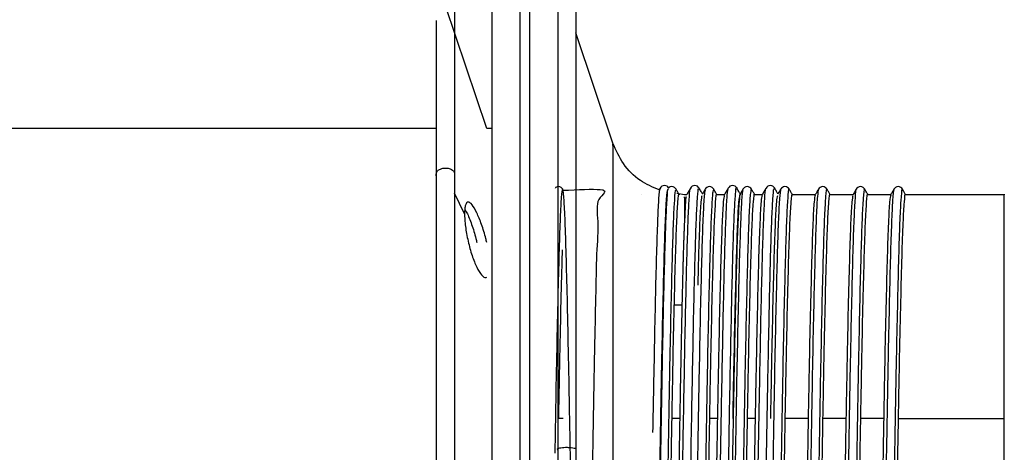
# Paper-space layout '_Normal a' of a CAD drawing. Header units: inches. Extents: x -0.4 to 3.7, y -6.4 to 5.5.
# Tile 4 of 6: x 1.6 to 3.7, y -0.2 to 0.7. Entities that reach past the tile are written whole.
import ezdxf

# ---------------------------------------------------------------- set-up
doc = ezdxf.new("R2010")
doc.units = ezdxf.units.IN
doc.header["$MEASUREMENT"] = 0

psp = doc.layouts.new('_Normal a')

# ---------------------------------------------------------------- linework, layer by layer
at = {"color": 7, "linetype": 'Continuous', "lineweight": 25}
for p, q in [((2.6168, 0.4362), (2.5306, 0.6921)), ((2.8799, 0.4057), (2.8025, 0.6356)), ((2.512, 0.4362), (0.7685, 0.4362)), ((2.627, 0.4362), (2.6168, 0.4362)), ((2.7602, 0.3124), (2.7597, 0.3129)), ((2.9786, 0.3124), (2.9757, 0.3075)), ((3.23, 0.3087), (3.2298, 0.3076)), ((3.3875, 0.3089), (3.3873, 0.3095)), ((2.5704, 0.2588), (2.5496, 0.3014)), ((2.9396, 0.2982), (2.9395, 0.2984)), ((3.0116, 0.3077), (3.0114, 0.3075)), ((3.0292, 0.2984), (3.0133, 0.3008)), ((3.0337, 0.2984), (3.0291, 0.2984)), ((3.0725, 0.3072), (3.0724, 0.3067)), ((3.1125, 0.2984), (3.0968, 0.2984)), ((3.1912, 0.2984), (3.1755, 0.2984)), ((3.3019, 0.2984), (3.2543, 0.2984)), ((3.3266, 0.3071), (3.3263, 0.3081)), ((3.3807, 0.2984), (3.333, 0.2984)), ((3.4594, 0.2984), (3.4117, 0.2984)), ((3.484, 0.3068), (3.4838, 0.3071)), ((3.6963, 0.2984), (3.4905, 0.2984)), ((3.0238, 0.0681), (3.0079, 0.0681)), ((2.7763, -0.1684), (2.7669, -0.1684)), ((3.019, -0.1684), (3.0032, -0.1684)), ((3.0978, -0.1684), (3.0819, -0.1684)), ((3.1765, -0.1684), (3.1606, -0.1684)), ((3.2872, -0.1684), (3.2394, -0.1684)), ((3.366, -0.1684), (3.3181, -0.1684)), ((3.4447, -0.1684), (3.3969, -0.1684)), ((3.4756, -0.1684), (3.6963, -0.1684))]:
    psp.add_line(p, q, dxfattribs=at)
for points, knots in [([(2.6861, -6.3527), (2.6861, -6.3535), (2.6861, -6.3595), (2.6861, -6.3334), (2.6861, -6.2709), (2.6861, -6.1643), (2.6861, -6.0188), (2.6861, -5.8346), (2.6861, -5.6139), (2.6861, -5.3596), (2.6861, -5.075), (2.6861, -4.7642), (2.6861, -4.4312), (2.6861, -4.0805), (2.6861, -3.7163), (2.6861, -3.343), (2.6861, -2.9646), (2.6861, -2.5847), (2.6861, -2.1827), (2.6861, -1.7616), (2.6861, -1.3251), (2.6861, -0.9027), (2.6861, -0.497), (2.6861, -0.0798), (2.6861, 0.3442), (2.6861, 0.7696), (2.6861, 1.1642), (2.6861, 1.4127), (2.6861, 1.5331)], [0, 0, 0, 0, 0.006408, 0.049048, 0.092126, 0.135502, 0.179029, 0.222555, 0.265931, 0.30901, 0.351649, 0.393718, 0.435093, 0.475666, 0.515341, 0.554038, 0.591691, 0.628247, 0.663669, 0.704639, 0.743918, 0.781503, 0.817411, 0.851672, 0.892245, 0.930413, 0.96629, 1, 1, 1, 1]), ([(2.7058, 1.5331), (2.7058, 1.4127), (2.7058, 1.1642), (2.7058, 0.7696), (2.7058, 0.3442), (2.7058, -0.0798), (2.7058, -0.497), (2.7058, -0.9027), (2.7058, -1.3251), (2.7058, -1.7616), (2.7058, -2.1827), (2.7058, -2.5847), (2.7058, -2.9646), (2.7058, -3.343), (2.7058, -3.7163), (2.7058, -4.0805), (2.7058, -4.4312), (2.7058, -4.7642), (2.7058, -5.075), (2.7058, -5.3596), (2.7058, -5.6139), (2.7058, -5.8346), (2.7058, -6.0188), (2.7058, -6.1643), (2.7058, -6.2709), (2.7058, -6.3334), (2.7058, -6.3595), (2.7058, -6.3535), (2.7058, -6.3527)], [0, 0, 0, 0, 0.03371, 0.069587, 0.107755, 0.148328, 0.182589, 0.218497, 0.256082, 0.295361, 0.336331, 0.371753, 0.408309, 0.445962, 0.484659, 0.524334, 0.564907, 0.606282, 0.648351, 0.69099, 0.734069, 0.777445, 0.820971, 0.864498, 0.907874, 0.950952, 0.993592, 1, 1, 1, 1]), ([(2.627, 1.5132), (2.627, 1.394), (2.627, 1.148), (2.627, 0.7574), (2.627, 0.3362), (2.627, -0.0835), (2.627, -0.4965), (2.627, -0.8982), (2.627, -1.3163), (2.627, -1.7485), (2.627, -2.1654), (2.627, -2.5633), (2.627, -2.9395), (2.627, -3.3141), (2.627, -3.6837), (2.627, -4.0442), (2.627, -4.3914), (2.627, -4.721), (2.627, -5.0288), (2.627, -5.3105), (2.627, -5.5623), (2.627, -5.7807), (2.627, -5.9631), (2.627, -6.1072), (2.627, -6.2124), (2.627, -6.2755), (2.627, -6.3015), (2.627, -6.2922), (2.627, -6.2891)], [0, 0, 0, 0, 0.033234, 0.068606, 0.106235, 0.146236, 0.180014, 0.215416, 0.252471, 0.291195, 0.331588, 0.36651, 0.402551, 0.439672, 0.477824, 0.51694, 0.556941, 0.597732, 0.639207, 0.681246, 0.723717, 0.766481, 0.809394, 0.852306, 0.895071, 0.937542, 0.97958, 1, 1, 1, 1]), ([(2.7648, 1.5132), (2.7648, 1.394), (2.7648, 1.148), (2.7648, 0.7574), (2.7648, 0.3362), (2.7648, -0.0835), (2.7648, -0.4965), (2.7648, -0.8982), (2.7648, -1.3163), (2.7648, -1.7485), (2.7648, -2.1654), (2.7648, -2.5633), (2.7648, -2.9395), (2.7648, -3.3141), (2.7648, -3.6837), (2.7648, -4.0442), (2.7648, -4.3914), (2.7648, -4.721), (2.7648, -5.0288), (2.7648, -5.3105), (2.7648, -5.5623), (2.7648, -5.7807), (2.7648, -5.9631), (2.7648, -6.1072), (2.7648, -6.2124), (2.7648, -6.2755), (2.7648, -6.3016), (2.7648, -6.2921), (2.7648, -6.289)], [0, 0, 0, 0, 0.033221, 0.068578, 0.106193, 0.146178, 0.179943, 0.215331, 0.252371, 0.29108, 0.331457, 0.366365, 0.402392, 0.439499, 0.477635, 0.516735, 0.55672, 0.597496, 0.638955, 0.680976, 0.72343, 0.766178, 0.809074, 0.851969, 0.894717, 0.937171, 0.979192, 1, 1, 1, 1]), ([(2.5496, 0.6951), (2.5496, 0.6958), (2.5496, 0.7029), (2.5496, 0.6747), (2.5496, 0.6076), (2.5496, 0.4975), (2.5496, 0.3952), (2.5496, 0.344)], [0, 0, 0, 0, 0.0260356, 0.2695267, 0.5130178, 0.7565089, 1, 1, 1, 1]), ([(2.8025, 0.6967), (2.8025, 0.6969), (2.8025, 0.7042), (2.8025, 0.678), (2.8025, 0.6153), (2.8025, 0.5065), (2.8025, 0.3624), (2.8025, 0.1866), (2.8025, -0.013), (2.8025, -0.1588), (2.8025, -0.2317)], [0, 0, 0, 0, 0.0031, 0.145514, 0.287929, 0.430343, 0.572757, 0.715171, 0.857586, 1, 1, 1, 1]), ([(2.512, 0.3362), (2.512, 0.3871), (2.512, 0.489), (2.512, 0.5935), (2.512, 0.6517), (2.512, 0.6607), (2.512, 0.6615)], [0, 0, 0, 0, 0.323646, 0.647291, 0.970937, 1, 1, 1, 1]), ([(2.8799, 0.401), (2.8799, 0.4024), (2.8799, 0.4099), (2.8799, 0.3739), (2.8799, 0.2989), (2.8799, 0.1921), (2.8799, 0.0718), (2.8799, -0.052), (2.8799, -0.1713), (2.8799, -0.2501), (2.8799, -0.2871)], [0, 0, 0, 0, 0.041506, 0.216273, 0.381185, 0.533227, 0.670926, 0.794087, 0.903389, 1, 1, 1, 1]), ([(2.9763, 0.3085), (2.9629, 0.3142), (2.934, 0.3265), (2.8996, 0.3611), (2.8864, 0.3911), (2.8799, 0.4056)], [0, 0, 0, 0, 0.308888, 0.662965, 1, 1, 1, 1]), ([(2.512, 0.3362), (2.5112, 0.3377), (2.5108, 0.3395), (2.5112, 0.3433), (2.5119, 0.3452), (2.5145, 0.3486), (2.5163, 0.3501), (2.5204, 0.3523), (2.5227, 0.3531), (2.5271, 0.354), (2.5297, 0.3542), (2.5349, 0.3539), (2.5376, 0.3534), (2.5425, 0.3516), (2.5446, 0.3503), (2.5479, 0.3473), (2.549, 0.3456), (2.5496, 0.344)], [0, 0, 0, 0, 0.125, 0.125, 0.25, 0.25, 0.375, 0.375, 0.5, 0.5, 0.625, 0.625, 0.75, 0.75, 0.875, 0.875, 1, 1, 1, 1]), ([(2.512, -1.5727), (2.512, -1.5715), (2.512, -1.5659), (2.512, -1.5124), (2.512, -1.4135), (2.512, -1.2744), (2.512, -1.1044), (2.512, -0.9091), (2.512, -0.6961), (2.512, -0.4737), (2.512, -0.2503), (2.512, -0.035), (2.512, 0.1665), (2.512, 0.2796), (2.512, 0.3362)], [0, 0, 0, 0, 0.025976, 0.114524, 0.203071, 0.291619, 0.380167, 0.468714, 0.557262, 0.645809, 0.734357, 0.822905, 0.911452, 1, 1, 1, 1]), ([(2.5496, 0.344), (2.5496, 0.2869), (2.5496, 0.1726), (2.5496, -0.0309), (2.5496, -0.2483), (2.5496, -0.474), (2.5496, -0.6986), (2.5496, -0.9137), (2.5496, -1.111), (2.5496, -1.2828), (2.5496, -1.4228), (2.5496, -1.5244), (2.5496, -1.5864), (2.5496, -1.5918), (2.5496, -1.5943)], [0, 0, 0, 0, 0.084083, 0.168165, 0.252248, 0.33633, 0.420413, 0.504495, 0.588578, 0.67266, 0.756743, 0.840826, 0.924908, 1, 1, 1, 1]), ([(2.7752, 0.3076), (2.807, 0.3091), (2.8847, 0.3126), (2.8408, 0.2924), (2.8508, 0.2469), (2.8453, 0.1774), (2.8439, 0.0869), (2.8413, -0.022), (2.8391, -0.1451), (2.8368, -0.2784), (2.8344, -0.4178), (2.8321, -0.5582), (2.8299, -0.6947), (2.8275, -0.8231), (2.8252, -0.939), (2.8229, -1.0381), (2.8206, -1.1174), (2.8183, -1.1743), (2.816, -1.2065), (2.8137, -1.2132), (2.8114, -1.1942), (2.809, -1.1498), (2.8068, -1.082), (2.8045, -0.9928), (2.8021, -0.885), (2.7998, -0.7627), (2.7976, -0.6299), (2.7952, -0.4908), (2.7929, -0.3503), (2.7907, -0.2135), (2.7883, -0.0844), (2.786, 0.0325), (2.7837, 0.1328), (2.7814, 0.2135), (2.7791, 0.272), (2.7767, 0.3059), (2.7745, 0.3143), (2.7722, 0.297), (2.7698, 0.2543), (2.7676, 0.1879), (2.7653, 0.1002), (2.7629, -0.0067), (2.7607, -0.1213), (2.7593, -0.2031), (2.7587, -0.2403)], [0, 0, 0, 0, 0.016776, 0.040975, 0.06518, 0.089037, 0.113113, 0.137366, 0.161383, 0.185282, 0.209512, 0.233675, 0.257509, 0.281646, 0.305887, 0.329823, 0.353798, 0.378046, 0.402156, 0.425997, 0.450181, 0.474399, 0.498272, 0.522322, 0.546576, 0.570621, 0.594498, 0.618718, 0.642899, 0.666738, 0.690853, 0.7151, 0.739068, 0.763011, 0.787253, 0.811386, 0.83522, 0.859387, 0.883615, 0.907509, 0.931532, 0.955785, 0.979857, 1, 1, 1, 1]), ([(2.7753, 0.3101), (2.7742, 0.3114), (2.7722, 0.3142), (2.7664, 0.3159), (2.7617, 0.3147), (2.7603, 0.313), (2.7599, 0.3127)], [0, 0, 0, 0, 0.29791, 0.604733, 0.911999, 1, 1, 1, 1]), ([(2.9569, -1.2096), (2.9575, -1.2086), (2.9588, -1.206), (2.9608, -1.1757), (2.9628, -1.1242), (2.965, -1.0521), (2.9672, -0.9621), (2.9694, -0.8572), (2.9714, -0.7406), (2.9736, -0.6151), (2.9758, -0.4845), (2.9779, -0.3533), (2.9801, -0.225), (2.9823, -0.1028), (2.9844, 0.0089), (2.9865, 0.1069), (2.9887, 0.1887), (2.9909, 0.2521), (2.993, 0.2935), (2.9948, 0.3135), (2.9959, 0.3107), (2.9963, 0.3097)], [0, 0, 0, 0, 0.040976, 0.095939, 0.150122, 0.204758, 0.25986, 0.314611, 0.368742, 0.423628, 0.478702, 0.533149, 0.587478, 0.642521, 0.69747, 0.751639, 0.8063, 0.861403, 0.916132, 0.97027, 1, 1, 1, 1]), ([(2.9635, -0.1975), (2.9641, -0.166), (2.9654, -0.0932), (2.9674, 0.0089), (2.9695, 0.1071), (2.9716, 0.1888), (2.9738, 0.2523), (2.976, 0.2932), (2.9776, 0.3125), (2.9785, 0.3107), (2.9787, 0.3102)], [0, 0, 0, 0, 0.1090118, 0.2514409, 0.3918495, 0.5335296, 0.6763579, 0.818218, 0.9585454, 1, 1, 1, 1]), ([(3.0114, 0.3075), (3.0109, 0.3081), (3.0096, 0.3096), (3.0074, 0.2823), (3.0051, 0.2306), (3.0029, 0.1552), (3.0006, 0.0595), (2.9982, -0.0536), (2.9959, -0.1798), (2.9937, -0.3152), (2.9913, -0.4554), (2.989, -0.5952), (2.9868, -0.7299), (2.9844, -0.8554), (2.982, -0.9672), (2.9798, -1.0612), (2.9775, -1.1351), (2.9751, -1.1843), (2.9733, -1.2084), (2.9723, -1.2069), (2.972, -1.2065)], [0, 0, 0, 0, 0.040597, 0.099563, 0.158275, 0.21625, 0.275028, 0.333967, 0.3921, 0.45052, 0.509515, 0.568081, 0.626112, 0.684989, 0.743853, 0.801871, 0.860461, 0.919453, 0.977845, 1, 1, 1, 1]), ([(2.9959, 0.3129), (2.995, 0.3141), (2.9931, 0.3166), (2.9875, 0.3183), (2.9817, 0.3165), (2.9796, 0.3138), (2.9786, 0.3124)], [0, 0, 0, 0, 0.219737, 0.482467, 0.744988, 1, 1, 1, 1]), ([(3.0115, 0.3101), (3.0105, 0.3114), (3.0084, 0.3142), (3.0027, 0.3159), (2.9979, 0.3147), (2.9965, 0.313), (2.9962, 0.3127)], [0, 0, 0, 0, 0.297525, 0.603937, 0.910795, 1, 1, 1, 1]), ([(3.0025, -1.2109), (3.0026, -1.2113), (3.0034, -1.2159), (3.0049, -1.2037), (3.0071, -1.1726), (3.0092, -1.1179), (3.0113, -1.0444), (3.0135, -0.9528), (3.0157, -0.8466), (3.0178, -0.729), (3.02, -0.603), (3.0222, -0.472), (3.0243, -0.3409), (3.0264, -0.213), (3.0286, -0.0918), (3.0308, 0.0189), (3.0329, 0.1155), (3.035, 0.1954), (3.0372, 0.2571), (3.0394, 0.2958), (3.0409, 0.3134), (3.0418, 0.3112), (3.0419, 0.3108)], [0, 0, 0, 0, 0.004877, 0.059807, 0.114854, 0.169207, 0.22362, 0.278683, 0.333581, 0.387715, 0.44244, 0.497539, 0.552194, 0.60636, 0.661304, 0.716342, 0.770668, 0.82511, 0.880179, 0.935061, 0.989188, 1, 1, 1, 1]), ([(3.0185, 0.2979), (3.0174, 0.2998), (3.0151, 0.3038), (3.0128, 0.3078), (3.0116, 0.3099)], [0, 0, 0, 0, 0.476619, 1, 1, 1, 1]), ([(3.0201, -1.2103), (3.0207, -1.2086), (3.0221, -1.2048), (3.0242, -1.1719), (3.0263, -1.1183), (3.0284, -1.0445), (3.0306, -0.9531), (3.0328, -0.8468), (3.0348, -0.7292), (3.037, -0.6032), (3.0392, -0.4723), (3.0414, -0.3412), (3.0434, -0.2133), (3.0456, -0.0921), (3.0478, 0.0186), (3.0499, 0.1153), (3.0521, 0.1953), (3.0543, 0.2569), (3.0565, 0.2962), (3.0581, 0.3142), (3.0592, 0.3108), (3.0595, 0.3098)], [0, 0, 0, 0, 0.046108, 0.10116, 0.155517, 0.209934, 0.265001, 0.319904, 0.374042, 0.428772, 0.483875, 0.538535, 0.592704, 0.647653, 0.702696, 0.757026, 0.811472, 0.866546, 0.921432, 0.975563, 1, 1, 1, 1]), ([(3.0418, 0.3124), (3.0404, 0.3101), (3.0377, 0.3053), (3.0349, 0.3005), (3.0335, 0.2981)], [0, 0, 0, 0, 0.5000026, 1, 1, 1, 1]), ([(3.0596, 0.3124), (3.0586, 0.3138), (3.0565, 0.3165), (3.0507, 0.3183), (3.0449, 0.3165), (3.0428, 0.3138), (3.0418, 0.3124)], [0, 0, 0, 0, 0.24687, 0.50057, 0.753988, 1, 1, 1, 1]), ([(3.0901, 0.3084), (3.0895, 0.3083), (3.0881, 0.3081), (3.0859, 0.2768), (3.0836, 0.2218), (3.0813, 0.1436), (3.079, 0.0454), (3.0766, -0.0698), (3.0744, -0.1974), (3.0721, -0.3337), (3.0697, -0.4742), (3.0674, -0.6135), (3.0652, -0.7473), (3.0628, -0.8712), (3.0605, -0.9808), (3.0583, -1.0722), (3.0559, -1.1434), (3.0536, -1.1887), (3.0519, -1.2097), (3.051, -1.2077), (3.0509, -1.2073)], [0, 0, 0, 0, 0.048642, 0.1078782, 0.1667247, 0.2249775, 0.2840798, 0.343209, 0.4014882, 0.4602861, 0.5195269, 0.578205, 0.6365685, 0.6957479, 0.7547792, 0.8129975, 0.8719435, 0.9311585, 0.9896407, 1, 1, 1, 1]), ([(3.0667, 0.3001), (3.0657, 0.3018), (3.0633, 0.3059), (3.061, 0.31), (3.0596, 0.3124)], [0, 0, 0, 0, 0.418191, 1, 1, 1, 1]), ([(3.0724, 0.3099), (3.0712, 0.3078), (3.0691, 0.3043), (3.0671, 0.3008), (3.0662, 0.2993)], [0, 0, 0, 0, 0.5920508, 1, 1, 1, 1]), ([(3.0902, 0.3101), (3.0892, 0.3114), (3.0872, 0.3141), (3.0813, 0.3159), (3.0755, 0.3142), (3.0735, 0.3115), (3.0725, 0.3101)], [0, 0, 0, 0, 0.245924, 0.499263, 0.752965, 1, 1, 1, 1]), ([(3.0813, -1.209), (3.0817, -1.21), (3.0827, -1.2128), (3.0846, -1.193), (3.0868, -1.1517), (3.0888, -1.0887), (3.091, -1.0072), (3.0932, -0.9089), (3.0954, -0.7974), (3.0974, -0.6758), (3.0996, -0.5472), (3.1018, -0.4157), (3.1039, -0.2855), (3.1061, -0.1601), (3.1083, -0.0428), (3.1105, 0.0621), (3.1125, 0.1519), (3.1147, 0.2243), (3.1169, 0.2763), (3.1189, 0.3067), (3.1201, 0.3094), (3.1206, 0.3106)], [0, 0, 0, 0, 0.0281444, 0.0832445, 0.1381106, 0.1922479, 0.2470561, 0.3021682, 0.356768, 0.4109995, 0.4660037, 0.5210314, 0.5753029, 0.6298494, 0.6849541, 0.7398016, 0.7939371, 0.8487653, 0.9038741, 0.9584475, 1, 1, 1, 1]), ([(3.097, 0.2983), (3.0959, 0.3002), (3.0936, 0.3042), (3.0913, 0.3082), (3.0901, 0.3103)], [0, 0, 0, 0, 0.476619, 1, 1, 1, 1]), ([(3.0989, -1.2096), (3.099, -1.21), (3.1, -1.2119), (3.1016, -1.1927), (3.1038, -1.1519), (3.1059, -1.0888), (3.1081, -1.0074), (3.1103, -0.9091), (3.1124, -0.7976), (3.1145, -0.676), (3.1167, -0.5475), (3.1189, -0.4159), (3.121, -0.2858), (3.1231, -0.1604), (3.1253, -0.0431), (3.1275, 0.0619), (3.1296, 0.1518), (3.1317, 0.224), (3.1339, 0.2771), (3.1361, 0.3059), (3.1375, 0.3171), (3.1382, 0.3124), (3.1382, 0.3123)], [0, 0, 0, 0, 0.0147494, 0.0698109, 0.1246385, 0.1787379, 0.2335078, 0.2885813, 0.3431429, 0.3973364, 0.452302, 0.5072911, 0.5615247, 0.6160329, 0.6710991, 0.7259081, 0.7800058, 0.8347955, 0.8898657, 0.9444009, 0.9986136, 1, 1, 1, 1]), ([(3.1206, 0.3124), (3.1192, 0.31), (3.1164, 0.3053), (3.1137, 0.3005), (3.1123, 0.2981)], [0, 0, 0, 0, 0.500003, 1, 1, 1, 1]), ([(3.1383, 0.3125), (3.1373, 0.3138), (3.1353, 0.3165), (3.1294, 0.3183), (3.1236, 0.3165), (3.1216, 0.3138), (3.1206, 0.3124)], [0, 0, 0, 0, 0.246747, 0.500557, 0.754091, 1, 1, 1, 1]), ([(3.169, 0.3101), (3.1682, 0.309), (3.1667, 0.3068), (3.1643, 0.2709), (3.162, 0.2126), (3.1598, 0.1316), (3.1574, 0.0309), (3.1551, -0.0861), (3.1528, -0.2152), (3.1505, -0.3523), (3.1481, -0.4929), (3.1459, -0.6317), (3.1436, -0.7644), (3.1412, -0.8868), (3.1389, -0.9941), (3.1367, -1.0829), (3.1344, -1.1511), (3.132, -1.1929), (3.1304, -1.2115), (3.1296, -1.2085), (3.1295, -1.2082)], [0, 0, 0, 0, 0.058388, 0.117255, 0.175603, 0.233566, 0.292356, 0.351039, 0.408896, 0.467438, 0.526287, 0.584446, 0.642573, 0.701416, 0.759979, 0.817831, 0.876497, 0.935298, 0.993281, 1, 1, 1, 1]), ([(3.1454, 0.3001), (3.1444, 0.3018), (3.1421, 0.306), (3.1397, 0.3101), (3.1383, 0.3125)], [0, 0, 0, 0, 0.420137, 1, 1, 1, 1]), ([(3.1513, 0.3103), (3.1501, 0.3082), (3.148, 0.3046), (3.146, 0.3011), (3.1452, 0.2996)], [0, 0, 0, 0, 0.592041, 1, 1, 1, 1]), ([(3.169, 0.3101), (3.168, 0.3114), (3.1659, 0.3141), (3.1601, 0.3159), (3.1542, 0.3142), (3.1522, 0.3115), (3.1512, 0.3101)], [0, 0, 0, 0, 0.245875, 0.499274, 0.753032, 1, 1, 1, 1]), ([(3.1599, -1.2116), (3.1606, -1.2108), (3.1621, -1.2091), (3.1643, -1.1779), (3.1664, -1.1271), (3.1685, -1.056), (3.1707, -0.9669), (3.1729, -0.8626), (3.175, -0.7464), (3.1771, -0.6214), (3.1793, -0.4908), (3.1815, -0.3595), (3.1836, -0.231), (3.1858, -0.1086), (3.188, 0.0039), (3.1901, 0.1026), (3.1922, 0.1851), (3.1944, 0.2496), (3.1966, 0.2916), (3.1982, 0.3119), (3.1991, 0.3104), (3.1994, 0.3101)], [0, 0, 0, 0, 0.054727, 0.109687, 0.164068, 0.218224, 0.273123, 0.327975, 0.382052, 0.436539, 0.491514, 0.546163, 0.600166, 0.654911, 0.709866, 0.764219, 0.8184, 0.873308, 0.928147, 0.982208, 1, 1, 1, 1]), ([(3.176, 0.2978), (3.1749, 0.2997), (3.1726, 0.3037), (3.1703, 0.3077), (3.1691, 0.3098)], [0, 0, 0, 0, 0.476619, 1, 1, 1, 1]), ([(3.1776, -1.2095), (3.1781, -1.2087), (3.1793, -1.2069), (3.1813, -1.1778), (3.1834, -1.1273), (3.1855, -1.0561), (3.1877, -0.9671), (3.1899, -0.8628), (3.192, -0.7466), (3.1942, -0.6216), (3.1964, -0.4911), (3.1985, -0.3598), (3.2006, -0.2313), (3.2028, -0.1089), (3.205, 0.0036), (3.2071, 0.1024), (3.2092, 0.185), (3.2114, 0.2493), (3.2136, 0.2919), (3.2154, 0.313), (3.2165, 0.3107), (3.217, 0.3099)], [0, 0, 0, 0, 0.038814, 0.09389, 0.148385, 0.202655, 0.257669, 0.312637, 0.366827, 0.421428, 0.476519, 0.531282, 0.585399, 0.640259, 0.695329, 0.749796, 0.80409, 0.859114, 0.914068, 0.968243, 1, 1, 1, 1]), ([(3.1993, 0.3124), (3.1979, 0.31), (3.1951, 0.3052), (3.1924, 0.3004), (3.191, 0.2981)], [0, 0, 0, 0, 0.500003, 1, 1, 1, 1]), ([(3.217, 0.3125), (3.216, 0.3138), (3.214, 0.3165), (3.2082, 0.3183), (3.2023, 0.3165), (3.2003, 0.3137), (3.1993, 0.3124)], [0, 0, 0, 0, 0.246997, 0.500592, 0.753894, 1, 1, 1, 1]), ([(3.2476, 0.3092), (3.2475, 0.3096), (3.2467, 0.3149), (3.2451, 0.3008), (3.2427, 0.2652), (3.2404, 0.2029), (3.2382, 0.1193), (3.2358, 0.0161), (3.2335, -0.1028), (3.2313, -0.2331), (3.2289, -0.371), (3.2266, -0.5116), (3.2243, -0.6499), (3.222, -0.7814), (3.2197, -0.9021), (3.2174, -1.0071), (3.2151, -1.0934), (3.2128, -1.1576), (3.2104, -1.1994), (3.209, -1.2059), (3.2082, -1.2091)], [0, 0, 0, 0, 0.0051307, 0.0638305, 0.1228787, 0.1812737, 0.2395464, 0.2985723, 0.3573568, 0.4153927, 0.4742244, 0.5332306, 0.5914376, 0.6499065, 0.7089628, 0.7676041, 0.8256897, 0.8846236, 0.9435576, 1, 1, 1, 1]), ([(3.2242, 0.3001), (3.2232, 0.3018), (3.2208, 0.3059), (3.2184, 0.3101), (3.217, 0.3125)], [0, 0, 0, 0, 0.419607, 1, 1, 1, 1]), ([(3.2298, 0.3099), (3.2286, 0.3078), (3.2266, 0.3043), (3.2245, 0.3007), (3.2237, 0.2993)], [0, 0, 0, 0, 0.592054, 1, 1, 1, 1]), ([(3.2477, 0.3101), (3.2467, 0.3114), (3.2447, 0.3141), (3.2388, 0.3159), (3.233, 0.3142), (3.231, 0.3115), (3.23, 0.3101)], [0, 0, 0, 0, 0.245832, 0.499284, 0.75309, 1, 1, 1, 1]), ([(3.2545, 0.2983), (3.2534, 0.3002), (3.2511, 0.3042), (3.2488, 0.3082), (3.2476, 0.3103)], [0, 0, 0, 0, 0.476619, 1, 1, 1, 1]), ([(3.3087, 0.3099), (3.308, 0.3066), (3.3065, 0.2999), (3.3041, 0.2577), (3.3019, 0.1933), (3.2996, 0.1068), (3.2972, 0.0013), (3.2949, -0.1193), (3.2927, -0.2509), (3.2903, -0.3894), (3.288, -0.53), (3.2857, -0.6676), (3.2834, -0.798), (3.281, -0.9168), (3.2788, -1.0196), (3.2765, -1.103), (3.2742, -1.1652), (3.2718, -1.2003), (3.2703, -1.2141), (3.2695, -1.2089), (3.2694, -1.2085)], [0, 0, 0, 0, 0.057419, 0.116448, 0.174702, 0.233136, 0.292198, 0.350884, 0.408961, 0.467884, 0.526846, 0.584963, 0.643577, 0.702645, 0.761166, 0.819348, 0.878349, 0.937217, 0.995267, 1, 1, 1, 1]), ([(3.3263, 0.3081), (3.3262, 0.309), (3.3253, 0.3139), (3.3235, 0.2976), (3.3212, 0.2583), (3.3189, 0.193), (3.3166, 0.1066), (3.3143, 0.001), (3.3119, -0.1196), (3.3097, -0.2512), (3.3074, -0.3897), (3.305, -0.5303), (3.3028, -0.6679), (3.3005, -0.7982), (3.2981, -0.9171), (3.2958, -1.0197), (3.2936, -1.1034), (3.2912, -1.1644), (3.289, -1.2017), (3.2876, -1.2059), (3.287, -1.2078)], [0, 0, 0, 0, 0.01279, 0.071568, 0.13056, 0.188779, 0.247178, 0.306204, 0.364855, 0.422897, 0.481784, 0.540711, 0.598793, 0.657371, 0.716403, 0.774889, 0.833036, 0.892002, 0.950833, 1, 1, 1, 1]), ([(3.3088, 0.3103), (3.3076, 0.3082), (3.3053, 0.3042), (3.303, 0.3002), (3.3019, 0.2983)], [0, 0, 0, 0, 0.523381, 1, 1, 1, 1]), ([(3.3264, 0.3101), (3.3254, 0.3114), (3.3234, 0.3141), (3.3176, 0.3159), (3.3117, 0.3142), (3.3097, 0.3115), (3.3087, 0.3101)], [0, 0, 0, 0, 0.245822, 0.499287, 0.753105, 1, 1, 1, 1]), ([(3.3332, 0.2984), (3.3322, 0.3001), (3.33, 0.3039), (3.3278, 0.3077), (3.3266, 0.3098)], [0, 0, 0, 0, 0.449965, 1, 1, 1, 1]), ([(3.3873, 0.3095), (3.3873, 0.3096), (3.3865, 0.312), (3.3849, 0.2931), (3.3825, 0.2512), (3.3803, 0.1828), (3.378, 0.0938), (3.3756, -0.014), (3.3733, -0.1363), (3.3711, -0.269), (3.3687, -0.4082), (3.3664, -0.5486), (3.3642, -0.6855), (3.3618, -0.8146), (3.3595, -0.9315), (3.3572, -1.0318), (3.3549, -1.1127), (3.3526, -1.1708), (3.3503, -1.2062), (3.3488, -1.2083), (3.348, -1.2093)], [0, 0, 0, 0, 0.002029, 0.061007, 0.120065, 0.178284, 0.236937, 0.296085, 0.354724, 0.412952, 0.472016, 0.530986, 0.589123, 0.647932, 0.707063, 0.765514, 0.823903, 0.883023, 0.941875, 1, 1, 1, 1]), ([(3.4051, 0.3074), (3.4048, 0.3085), (3.4038, 0.3128), (3.4019, 0.2938), (3.3996, 0.2509), (3.3973, 0.1827), (3.395, 0.0936), (3.3927, -0.0143), (3.3904, -0.1366), (3.3881, -0.2693), (3.3858, -0.4084), (3.3834, -0.5489), (3.3812, -0.6858), (3.3789, -0.8148), (3.3765, -0.9318), (3.3742, -1.032), (3.372, -1.1129), (3.3696, -1.1707), (3.3675, -1.2037), (3.3662, -1.206), (3.3657, -1.2069)], [0, 0, 0, 0, 0.020503, 0.079382, 0.138341, 0.196462, 0.255015, 0.314063, 0.372603, 0.430733, 0.489698, 0.548568, 0.606606, 0.665316, 0.724348, 0.7827, 0.84099, 0.900011, 0.958763, 1, 1, 1, 1]), ([(3.3873, 0.3099), (3.3861, 0.3078), (3.3837, 0.3036), (3.3813, 0.2994), (3.3801, 0.2973)], [0, 0, 0, 0, 0.500002, 1, 1, 1, 1]), ([(3.4052, 0.3101), (3.4042, 0.3114), (3.4021, 0.3142), (3.3963, 0.3159), (3.3905, 0.3142), (3.3884, 0.3115), (3.3874, 0.3101)], [0, 0, 0, 0, 0.245835, 0.499286, 0.75309, 1, 1, 1, 1]), ([(3.4123, 0.2977), (3.4111, 0.2998), (3.4087, 0.304), (3.4063, 0.3081), (3.4051, 0.3102)], [0, 0, 0, 0, 0.499997, 1, 1, 1, 1]), ([(3.4662, 0.3078), (3.466, 0.3083), (3.4651, 0.3107), (3.4633, 0.2892), (3.461, 0.2433), (3.4587, 0.1721), (3.4564, 0.0804), (3.4541, -0.0296), (3.4518, -0.1535), (3.4495, -0.2873), (3.4472, -0.427), (3.4448, -0.5672), (3.4426, -0.7033), (3.4403, -0.831), (3.4379, -0.9459), (3.4357, -1.0438), (3.4334, -1.1219), (3.431, -1.1766), (3.4288, -1.2074), (3.4275, -1.2075), (3.4269, -1.2076)], [0, 0, 0, 0, 0.014779, 0.073716, 0.132599, 0.190639, 0.249305, 0.308332, 0.366719, 0.424956, 0.483955, 0.542727, 0.600739, 0.659539, 0.718527, 0.776723, 0.835155, 0.894187, 0.952818, 1, 1, 1, 1]), ([(3.4838, 0.3071), (3.4834, 0.3082), (3.4823, 0.3116), (3.4804, 0.2896), (3.478, 0.2431), (3.4758, 0.172), (3.4735, 0.0802), (3.4711, -0.0298), (3.4688, -0.1537), (3.4666, -0.2876), (3.4642, -0.4272), (3.4619, -0.5675), (3.4597, -0.7035), (3.4573, -0.8312), (3.4549, -0.9461), (3.4527, -1.0439), (3.4504, -1.1221), (3.448, -1.1764), (3.4461, -1.2052), (3.445, -1.2058), (3.4446, -1.206)], [0, 0, 0, 0, 0.028372, 0.08756, 0.146694, 0.204981, 0.263897, 0.323176, 0.381813, 0.440297, 0.499549, 0.558571, 0.616831, 0.675881, 0.73512, 0.793565, 0.852246, 0.91153, 0.970411, 1, 1, 1, 1]), ([(3.4663, 0.3103), (3.4651, 0.3082), (3.4627, 0.304), (3.4602, 0.2998), (3.459, 0.2977)], [0, 0, 0, 0, 0.5000023, 1, 1, 1, 1]), ([(3.4839, 0.3101), (3.4829, 0.3114), (3.4809, 0.3142), (3.475, 0.3159), (3.4692, 0.3142), (3.4672, 0.3114), (3.4662, 0.3101)], [0, 0, 0, 0, 0.245836, 0.499287, 0.75309, 1, 1, 1, 1]), ([(3.4906, 0.2984), (3.4896, 0.3001), (3.4874, 0.304), (3.4852, 0.3078), (3.484, 0.3099)], [0, 0, 0, 0, 0.452199, 1, 1, 1, 1]), ([(2.9938, 0.3071), (2.9935, 0.3074), (2.9923, 0.3082), (2.9904, 0.2821), (2.9881, 0.2308), (2.9859, 0.1554), (2.9835, 0.0598), (2.9811, -0.0533), (2.9789, -0.1796), (2.9766, -0.3148), (2.9742, -0.4553), (2.9719, -0.5944), (2.9702, -0.7018), (2.9691, -0.7573), (2.9689, -0.7721)], [0, 0, 0, 0, 0.0422541, 0.1353759, 0.2280957, 0.3196524, 0.4124765, 0.5055547, 0.5973605, 0.6896208, 0.7827869, 0.8752772, 0.966921, 1, 1, 1, 1]), ([(3.0032, -0.1684), (3.004, -0.1242), (3.0056, -0.0355), (3.0081, 0.0789), (3.0106, 0.1732), (3.013, 0.2443), (3.0155, 0.2857), (3.0172, 0.3028), (3.018, 0.2981), (3.018, 0.298)], [0, 0, 0, 0, 0.164951, 0.331823, 0.4974, 0.661789, 0.828532, 0.994624, 1, 1, 1, 1]), ([(3.0292, 0.2919), (3.0292, 0.2935), (3.0292, 0.2991), (3.0292, 0.2673), (3.0292, 0.2447)], [0, 0, 0, 0, 0.289419, 1, 1, 1, 1]), ([(3.0336, 0.2923), (3.0332, 0.2934), (3.0317, 0.298), (3.0303, 0.2677), (3.0292, 0.2447)], [0, 0, 0, 0, 0.241966, 1, 1, 1, 1]), ([(3.0724, 0.3067), (3.072, 0.3065), (3.0708, 0.3057), (3.0688, 0.2765), (3.0665, 0.2221), (3.0643, 0.1437), (3.0619, 0.0456), (3.0596, -0.0695), (3.0573, -0.1972), (3.055, -0.3334), (3.0527, -0.4739), (3.0504, -0.6132), (3.0481, -0.747), (3.0458, -0.871), (3.0434, -0.9806), (3.0412, -1.0721), (3.0389, -1.1431), (3.0365, -1.1892), (3.0346, -1.2109), (3.0335, -1.2074), (3.0332, -1.2063)], [0, 0, 0, 0, 0.029812, 0.08912, 0.148037, 0.206361, 0.265535, 0.324735, 0.383085, 0.441954, 0.501266, 0.560015, 0.61845, 0.677701, 0.736803, 0.795092, 0.854109, 0.913396, 0.971949, 1, 1, 1, 1]), ([(3.0654, 0.2961), (3.0647, 0.2934), (3.0632, 0.2874), (3.0608, 0.2428), (3.0587, 0.1836), (3.0574, 0.1304), (3.0568, 0.1095)], [0, 0, 0, 0, 0.2443347, 0.5325206, 0.8166309, 1, 1, 1, 1]), ([(3.0819, -0.1684), (3.0827, -0.1242), (3.0843, -0.0355), (3.0869, 0.0789), (3.0893, 0.1732), (3.0917, 0.2443), (3.0942, 0.2857), (3.0959, 0.3028), (3.0968, 0.2981), (3.0968, 0.298)], [0, 0, 0, 0, 0.164951, 0.331823, 0.4974, 0.661789, 0.828532, 0.994624, 1, 1, 1, 1]), ([(3.1123, 0.2967), (3.1116, 0.2939), (3.1101, 0.2879), (3.1077, 0.244), (3.1052, 0.1743), (3.1028, 0.08), (3.1003, -0.0346), (3.0978, -0.1649), (3.0962, -0.2601), (3.0954, -0.3075)], [0, 0, 0, 0, 0.127416, 0.273137, 0.419418, 0.563631, 0.708902, 0.855299, 1, 1, 1, 1]), ([(3.1513, 0.3077), (3.1507, 0.3068), (3.1494, 0.3044), (3.1473, 0.2708), (3.145, 0.2128), (3.1427, 0.1318), (3.1404, 0.0311), (3.138, -0.0859), (3.1358, -0.2149), (3.1335, -0.352), (3.1311, -0.4926), (3.1288, -0.6315), (3.1266, -0.7642), (3.1242, -0.8866), (3.1219, -0.9939), (3.1196, -1.0828), (3.1173, -1.1509), (3.1149, -1.1934), (3.1132, -1.2121), (3.1122, -1.2077), (3.1119, -1.2066)], [0, 0, 0, 0, 0.0426229, 0.1016315, 0.1601193, 0.2182207, 0.2771514, 0.3359748, 0.393971, 0.4526528, 0.5116428, 0.5699407, 0.6282073, 0.6871917, 0.7458947, 0.8038853, 0.8626921, 0.9216331, 0.9797552, 1, 1, 1, 1]), ([(3.129, -0.3075), (3.1298, -0.2601), (3.1314, -0.1649), (3.1339, -0.0346), (3.1364, 0.08), (3.1388, 0.174), (3.1413, 0.2451), (3.1438, 0.2859), (3.1454, 0.3029), (3.1462, 0.2981), (3.1462, 0.298)], [0, 0, 0, 0, 0.141724, 0.285098, 0.42736, 0.568601, 0.711865, 0.854569, 0.995567, 1, 1, 1, 1]), ([(3.1444, 0.2973), (3.1436, 0.2944), (3.142, 0.2882), (3.1395, 0.2434), (3.1372, 0.1734), (3.1347, 0.0788), (3.1322, -0.0355), (3.1305, -0.1242), (3.1297, -0.1684)], [0, 0, 0, 0, 0.15707, 0.32671, 0.493951, 0.662419, 0.832192, 1, 1, 1, 1]), ([(3.1606, -0.1684), (3.1615, -0.1242), (3.1631, -0.0355), (3.1656, 0.0789), (3.1681, 0.1732), (3.1704, 0.2443), (3.173, 0.2857), (3.1747, 0.3028), (3.1755, 0.2981), (3.1755, 0.298)], [0, 0, 0, 0, 0.164951, 0.331823, 0.4974, 0.661789, 0.828533, 0.994624, 1, 1, 1, 1]), ([(3.191, 0.2965), (3.1903, 0.2938), (3.1888, 0.2878), (3.1864, 0.244), (3.1839, 0.1743), (3.1815, 0.08), (3.1791, -0.0346), (3.1765, -0.1649), (3.1749, -0.2601), (3.1741, -0.3075)], [0, 0, 0, 0, 0.126155, 0.272086, 0.418579, 0.563, 0.708482, 0.85509, 1, 1, 1, 1]), ([(3.2298, 0.3076), (3.2292, 0.3057), (3.2279, 0.3014), (3.2257, 0.2644), (3.2234, 0.2033), (3.2211, 0.1194), (3.2188, 0.0163), (3.2164, -0.1025), (3.2142, -0.2328), (3.2119, -0.3707), (3.2095, -0.5113), (3.2073, -0.6496), (3.205, -0.7812), (3.2026, -0.9018), (3.2003, -1.0069), (3.1981, -1.0931), (3.1957, -1.1582), (3.1934, -1.1971), (3.1917, -1.2131), (3.1908, -1.2082), (3.1906, -1.2073)], [0, 0, 0, 0, 0.045227, 0.104551, 0.163218, 0.221763, 0.281064, 0.340123, 0.398429, 0.457536, 0.516817, 0.575296, 0.634037, 0.693369, 0.752284, 0.810641, 0.86985, 0.929059, 0.987415, 1, 1, 1, 1]), ([(3.2229, 0.296), (3.2222, 0.2932), (3.2207, 0.2872), (3.2183, 0.2433), (3.2159, 0.1735), (3.2134, 0.0788), (3.2109, -0.0354), (3.2093, -0.1242), (3.2085, -0.1684)], [0, 0, 0, 0, 0.144839, 0.316941, 0.486608, 0.657521, 0.829757, 1, 1, 1, 1]), ([(3.2394, -0.1684), (3.2402, -0.1242), (3.2418, -0.0355), (3.2443, 0.0789), (3.2468, 0.1732), (3.2492, 0.2443), (3.2517, 0.2857), (3.2534, 0.3028), (3.2542, 0.2981), (3.2543, 0.298)], [0, 0, 0, 0, 0.164951, 0.331823, 0.4974, 0.661789, 0.828532, 0.994624, 1, 1, 1, 1]), ([(3.3019, 0.2975), (3.3011, 0.2945), (3.2995, 0.2883), (3.297, 0.2434), (3.2946, 0.1734), (3.2922, 0.0788), (3.2896, -0.0355), (3.288, -0.1242), (3.2872, -0.1684)], [0, 0, 0, 0, 0.158415, 0.327784, 0.494759, 0.662957, 0.83246, 1, 1, 1, 1]), ([(3.3181, -0.1684), (3.3189, -0.1242), (3.3205, -0.0355), (3.3231, 0.0789), (3.3255, 0.1732), (3.3279, 0.2443), (3.3304, 0.2857), (3.3321, 0.3028), (3.333, 0.2981), (3.333, 0.298)], [0, 0, 0, 0, 0.164951, 0.331823, 0.4974, 0.661789, 0.828532, 0.994624, 1, 1, 1, 1]), ([(3.3804, 0.296), (3.3797, 0.2933), (3.3782, 0.2872), (3.3758, 0.2433), (3.3734, 0.1735), (3.3709, 0.0788), (3.3684, -0.0354), (3.3668, -0.1242), (3.366, -0.1684)], [0, 0, 0, 0, 0.1450566, 0.3171144, 0.486739, 0.6576076, 0.8298007, 1, 1, 1, 1]), ([(3.3969, -0.1684), (3.3977, -0.1242), (3.3993, -0.0355), (3.4018, 0.0789), (3.4043, 0.1732), (3.4067, 0.2443), (3.4092, 0.2857), (3.4109, 0.3028), (3.4117, 0.2981), (3.4117, 0.298)], [0, 0, 0, 0, 0.164951, 0.331823, 0.4974, 0.661789, 0.828533, 0.994624, 1, 1, 1, 1]), ([(3.4594, 0.2975), (3.4586, 0.2945), (3.457, 0.2883), (3.4545, 0.2434), (3.4521, 0.1734), (3.4497, 0.0788), (3.4471, -0.0355), (3.4455, -0.1242), (3.4447, -0.1684)], [0, 0, 0, 0, 0.158736, 0.328041, 0.494951, 0.663086, 0.832524, 1, 1, 1, 1]), ([(3.4756, -0.1684), (3.4764, -0.1242), (3.478, -0.0355), (3.4806, 0.0788), (3.483, 0.1732), (3.4854, 0.2443), (3.4879, 0.2856), (3.4896, 0.3028), (3.4905, 0.2981), (3.4905, 0.298)], [0, 0, 0, 0, 0.164933, 0.331786, 0.497345, 0.661715, 0.828439, 0.994513, 1, 1, 1, 1]), ([(3.6963, -0.1684), (3.6963, -0.1241), (3.6963, -0.0354), (3.6963, 0.0788), (3.6963, 0.1732), (3.6963, 0.2444), (3.6963, 0.2856), (3.6963, 0.3028), (3.6963, 0.2981), (3.6963, 0.2979)], [0, 0, 0, 0, 0.165651, 0.331302, 0.496953, 0.662604, 0.828256, 0.993907, 1, 1, 1, 1]), ([(2.6166, 0.1989), (2.616, 0.2016), (2.6131, 0.2144), (2.606, 0.2372), (2.5959, 0.2622), (2.5859, 0.2791), (2.5788, 0.2841), (2.5746, 0.2819), (2.5722, 0.2771), (2.5707, 0.2696), (2.5705, 0.2624), (2.5704, 0.2588)], [0, 0, 0, 0, 0.040879, 0.200214, 0.359724, 0.519373, 0.678909, 0.761012, 0.839481, 0.920328, 1, 1, 1, 1]), ([(2.5708, 0.2681), (2.5723, 0.2659), (2.5769, 0.2585), (2.5853, 0.2369), (2.5924, 0.2145), (2.5953, 0.2016), (2.5959, 0.1989)], [0, 0, 0, 0, 0.163608, 0.534379, 0.904788, 1, 1, 1, 1]), ([(2.5704, 0.2588), (2.5705, 0.2548), (2.5707, 0.2467), (2.5722, 0.2324), (2.5745, 0.2172), (2.5788, 0.1964), (2.5858, 0.171), (2.5958, 0.1459), (2.606, 0.1296), (2.6131, 0.1243), (2.616, 0.1261), (2.6166, 0.1264)], [0, 0, 0, 0, 0.079537, 0.160242, 0.238466, 0.320292, 0.479596, 0.63903, 0.798589, 0.958269, 1, 1, 1, 1]), ([(3.0292, 0.2447), (3.0291, 0.2425), (3.0288, 0.238), (3.0285, 0.2307), (3.0282, 0.2231), (3.0279, 0.2151), (3.0276, 0.2068), (3.0273, 0.198), (3.027, 0.1889), (3.0267, 0.1794), (3.0264, 0.1696), (3.0261, 0.1594), (3.0258, 0.149), (3.0256, 0.1381), (3.0253, 0.127), (3.025, 0.1156), (3.0247, 0.1039), (3.0244, 0.0919), (3.0241, 0.0796), (3.0239, 0.0669), (3.0236, 0.0539), (3.0233, 0.0405), (3.0229, 0.0246), (3.0225, 0.0056), (3.0221, -0.0168), (3.0216, -0.0404), (3.0211, -0.0653), (3.0206, -0.0915), (3.0201, -0.119), (3.0196, -0.1477), (3.0191, -0.1775), (3.0185, -0.2085), (3.018, -0.2406), (3.0174, -0.2736), (3.0171, -0.296), (3.0169, -0.3074)], [0, 0, 0, 0, 0.023829, 0.047686, 0.071564, 0.095456, 0.119357, 0.143259, 0.167154, 0.191037, 0.214901, 0.238738, 0.262543, 0.286308, 0.310027, 0.333693, 0.357301, 0.380861, 0.404498, 0.428233, 0.452061, 0.475973, 0.499965, 0.536102, 0.573341, 0.611662, 0.651045, 0.691461, 0.732879, 0.775262, 0.818568, 0.862749, 0.907754, 0.953525, 1, 1, 1, 1]), ([(2.7669, -0.1684), (2.7678, -0.1241), (2.7694, -0.0351), (2.7719, 0.0774), (2.7737, 0.1516), (2.7747, 0.1789), (2.7748, 0.1833)], [0, 0, 0, 0, 0.311239, 0.626102, 0.938521, 1, 1, 1, 1]), ([(2.979, -1.1956), (2.9796, -1.1934), (2.9811, -1.1886), (2.9835, -1.1468), (2.986, -1.0787), (2.9884, -0.9858), (2.9908, -0.8725), (2.9934, -0.7427), (2.9958, -0.6018), (2.9982, -0.4553), (3.0007, -0.3075), (3.0024, -0.2146), (3.0032, -0.1684)], [0, 0, 0, 0, 0.08494, 0.187069, 0.289194, 0.389862, 0.491754, 0.594039, 0.694877, 0.796455, 0.89882, 1, 1, 1, 1]), ([(3.0578, -1.1949), (3.0585, -1.1928), (3.0599, -1.188), (3.0622, -1.1467), (3.0647, -1.0787), (3.0671, -0.9858), (3.0696, -0.8725), (3.0721, -0.7427), (3.0745, -0.6018), (3.077, -0.4553), (3.0795, -0.3075), (3.0811, -0.2146), (3.0819, -0.1684)], [0, 0, 0, 0, 0.080199, 0.182857, 0.285511, 0.386701, 0.48912, 0.591935, 0.693296, 0.7954, 0.898296, 1, 1, 1, 1]), ([(3.1365, -1.1953), (3.1371, -1.1932), (3.1386, -1.1884), (3.141, -1.1468), (3.1435, -1.0787), (3.1458, -0.9858), (3.1483, -0.8725), (3.1509, -0.7427), (3.1532, -0.6018), (3.1557, -0.4553), (3.1582, -0.3075), (3.1598, -0.2146), (3.1606, -0.1684)], [0, 0, 0, 0, 0.083188, 0.185513, 0.287833, 0.388694, 0.490781, 0.593262, 0.694293, 0.796065, 0.898626, 1, 1, 1, 1]), ([(3.2152, -1.1953), (3.2159, -1.1931), (3.2173, -1.1883), (3.2197, -1.1468), (3.2222, -1.0787), (3.2246, -0.9858), (3.2271, -0.8725), (3.2296, -0.7427), (3.232, -0.6018), (3.2344, -0.4553), (3.237, -0.3075), (3.2386, -0.2146), (3.2394, -0.1684)], [0, 0, 0, 0, 0.082829, 0.185193, 0.287554, 0.388454, 0.490581, 0.593102, 0.694173, 0.795985, 0.898587, 1, 1, 1, 1]), ([(3.2872, -0.1684), (3.2864, -0.2146), (3.2848, -0.3075), (3.2823, -0.4553), (3.2798, -0.6018), (3.2774, -0.7427), (3.2749, -0.8725), (3.2724, -0.9858), (3.27, -1.0787), (3.2675, -1.1469), (3.2651, -1.19), (3.2635, -1.1948), (3.2627, -1.1972)], [0, 0, 0, 0, 0.099945, 0.201054, 0.301378, 0.400983, 0.502014, 0.60265, 0.702083, 0.802958, 0.903829, 1, 1, 1, 1]), ([(3.294, -1.1952), (3.2946, -1.1931), (3.2961, -1.1883), (3.2984, -1.1468), (3.301, -1.0787), (3.3033, -0.9858), (3.3058, -0.8725), (3.3083, -0.7427), (3.3107, -0.6018), (3.3132, -0.4553), (3.3157, -0.3075), (3.3173, -0.2146), (3.3181, -0.1684)], [0, 0, 0, 0, 0.082392, 0.184805, 0.287215, 0.388163, 0.490339, 0.592908, 0.694028, 0.795888, 0.898538, 1, 1, 1, 1]), ([(3.366, -0.1684), (3.3652, -0.2146), (3.3635, -0.3075), (3.361, -0.4553), (3.3586, -0.6018), (3.3562, -0.7427), (3.3536, -0.8725), (3.3512, -0.9858), (3.3488, -1.0787), (3.3463, -1.1469), (3.3438, -1.19), (3.3422, -1.1948), (3.3415, -1.1972)], [0, 0, 0, 0, 0.099945, 0.201054, 0.301378, 0.400983, 0.502014, 0.60265, 0.702083, 0.802958, 0.903829, 1, 1, 1, 1]), ([(3.3727, -1.1956), (3.3733, -1.1934), (3.3748, -1.1886), (3.3772, -1.1468), (3.3797, -1.0787), (3.3821, -0.9858), (3.3846, -0.8725), (3.3871, -0.7427), (3.3895, -0.6018), (3.3919, -0.4553), (3.3944, -0.3075), (3.3961, -0.2146), (3.3969, -0.1684)], [0, 0, 0, 0, 0.085051, 0.187167, 0.28928, 0.389936, 0.491815, 0.594088, 0.694914, 0.796479, 0.898832, 1, 1, 1, 1]), ([(3.4447, -0.1684), (3.4439, -0.2146), (3.4423, -0.3075), (3.4398, -0.4553), (3.4373, -0.6018), (3.4349, -0.7427), (3.4324, -0.8725), (3.4299, -0.9858), (3.4275, -1.0787), (3.425, -1.1469), (3.4225, -1.19), (3.421, -1.1948), (3.4202, -1.1972)], [0, 0, 0, 0, 0.099945, 0.201054, 0.301378, 0.400983, 0.502014, 0.60265, 0.702083, 0.802958, 0.903829, 1, 1, 1, 1]), ([(3.4515, -1.1949), (3.4522, -1.1928), (3.4536, -1.188), (3.4559, -1.1467), (3.4584, -1.0787), (3.4608, -0.9858), (3.4633, -0.8725), (3.4658, -0.7427), (3.4682, -0.6018), (3.4707, -0.4553), (3.4732, -0.3075), (3.4748, -0.2146), (3.4756, -0.1684)], [0, 0, 0, 0, 0.08, 0.18268, 0.285357, 0.386568, 0.48901, 0.591847, 0.69323, 0.795356, 0.898274, 1, 1, 1, 1]), ([(3.6963, -1.1971), (3.6963, -1.1948), (3.6963, -1.1899), (3.6963, -1.1469), (3.6963, -1.0787), (3.6963, -0.9858), (3.6963, -0.8724), (3.6963, -0.7428), (3.6963, -0.6018), (3.6963, -0.4552), (3.6963, -0.3076), (3.6963, -0.2148), (3.6963, -0.1684)], [0, 0, 0, 0, 0.096677, 0.197046, 0.297416, 0.397785, 0.498154, 0.598523, 0.698892, 0.799262, 0.899631, 1, 1, 1, 1]), ([(2.8025, -0.2317), (2.8019, -0.2312), (2.8008, -0.2308), (2.7975, -0.23), (2.7953, -0.2296), (2.7905, -0.2291), (2.7878, -0.229), (2.7825, -0.2289), (2.78, -0.2289), (2.7756, -0.2292), (2.7733, -0.2294), (2.7692, -0.23), (2.7674, -0.2304), (2.7648, -0.2314), (2.764, -0.2319), (2.7637, -0.2329), (2.7641, -0.2334), (2.7648, -0.2338)], [0, 0, 0, 0, 0.125, 0.125, 0.25, 0.25, 0.375, 0.375, 0.5, 0.5, 0.625, 0.625, 0.75, 0.75, 0.875, 0.875, 1, 1, 1, 1]), ([(2.8025, -0.2317), (2.8025, -0.3062), (2.8025, -0.4552), (2.8025, -0.6807), (2.8025, -0.8968), (2.8025, -1.0958), (2.8025, -1.2699), (2.8025, -1.4128), (2.8025, -1.5177), (2.8025, -1.5844), (2.8025, -1.5921), (2.8025, -1.596)], [0, 0, 0, 0, 0.11138, 0.222761, 0.334141, 0.445522, 0.556902, 0.668283, 0.779663, 0.891044, 1, 1, 1, 1])]:
    psp.add_open_spline(points, degree=3, knots=knots, dxfattribs=at)

doc.saveas('drawing.dxf')
